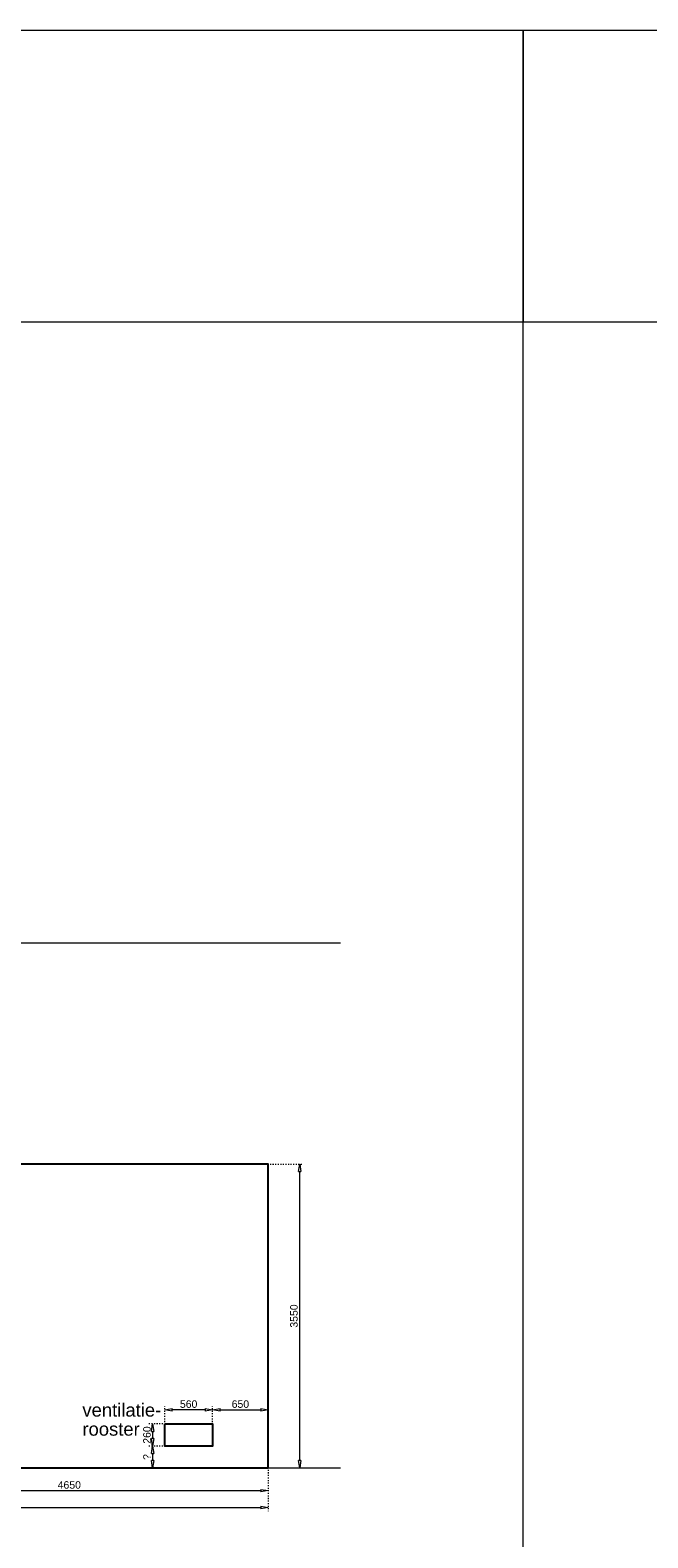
# Model space of a CAD drawing. Header units: millimetres. Extents: x 91086 to 300562, y -68316 to 28747.
# Tile 58 of 61: x 262144 to 269365, y 11124 to 28747. Entities that reach past the tile are written whole.
import ezdxf

# ---------------------------------------------------------------- set-up
doc = ezdxf.new("R2010")
doc.units = ezdxf.units.MM
doc.linetypes.add('ACAD_ISO03W100', pattern=[30, 12, -18])
doc.layers.get('Defpoints').update_dxf_attribs({"lineweight": 0})
for name, color, linetype, lineweight in [('25-Staal-B', 150, 'Continuous', 25), ('^ 0-Staal-txt', 7, 'Continuous', 0), ('Layer1', 252, 'Continuous', 0)]:
    doc.layers.add(name, color=color, linetype=linetype, lineweight=lineweight)
doc.styles.add('Arial', font='arial.ttf')
doc.dimstyles.new('dim-11', dxfattribs={"dimscale": 35, "dimtxt": 2.5, "dimasz": 2.5, "dimexe": 1.25, "dimexo": 0.625, "dimtad": 1, "dimdec": 0, "dimtxsty": 'Arial', "dimblk": 'CLOSEDBLANK', "dimcen": 3, "dimclrd": 252, "dimclre": 252, "dimclrt": 7, "dimadec": 0, "dimazin": 0, "dimtfac": 1, "dimtdec": 0, "dimtmove": 0, "dimatfit": 3, "dimldrblk": 'CLOSEDBLANK', "dimfxl": 1, "dimlwd": 0, "dimlwe": 0, "dimarcsym": 0})

# ---------------------------------------------------------------- blocks, each defined once
blk = doc.blocks.new('_ClosedBlank')
at = {"color": 0, "linetype": 'ByBlock', "lineweight": -2}
for p, q in [((-1, 0.17), (0, 0)), ((-1, 0.17), (-1, -0.17)), ((0, 0), (-1, -0.17))]:
    blk.add_line(p, q, dxfattribs=at)
blk = doc.blocks.new('*D193')
at = {"layer": '25-Staal-B', "color": 252, "linetype": 'ACAD_ISO03W100', "lineweight": 0, "transparency": 16777216}
for p, q in [((253787, 11920), (253787, 11435)), ((264927, 11920), (264927, 11435))]:
    blk.add_line(p, q, dxfattribs=at)
at = {"layer": '25-Staal-B', "color": 252, "lineweight": 0, "transparency": 16777216}
blk.add_line((253875, 11479), (264840, 11479), dxfattribs=at)
at = {"layer": 'Defpoints', "color": 0, "transparency": 16777216}
for p in [(253787, 11942), (264927, 11942), (264927, 11479)]:
    blk.add_point(p, dxfattribs=at)
at = {"layer": '25-Staal-B', "color": 252, "lineweight": 0, "transparency": 16777216, "xscale": 87.5, "yscale": 87.5, "zscale": 87.5, "rotation": 180}
blk.add_blockref('_ClosedBlank', (253787, 11479), dxfattribs=at)
at = {"layer": '25-Staal-B', "color": 252, "lineweight": 0, "transparency": 16777216, "xscale": 87.5, "yscale": 87.5, "zscale": 87.5}
blk.add_blockref('_ClosedBlank', (264927, 11479), dxfattribs=at)
at = {"layer": '25-Staal-B', "color": 7, "transparency": 16777216, "insert": (259357, 11545), "char_height": 87.5, "attachment_point": 5, "style": 'Arial'}
blk.add_mtext('11140', dxfattribs=at)
blk = doc.blocks.new('*D195')
at = {"layer": '25-Staal-B', "color": 252, "linetype": 'ACAD_ISO03W100', "lineweight": 0, "transparency": 16777216}
for p, q in [((260277, 11920), (260277, 11632)), ((264927, 11920), (264927, 11632))]:
    blk.add_line(p, q, dxfattribs=at)
at = {"layer": '25-Staal-B', "color": 252, "lineweight": 0, "transparency": 16777216}
blk.add_line((260365, 11676), (264840, 11676), dxfattribs=at)
at = {"layer": 'Defpoints', "color": 0, "transparency": 16777216}
for p in [(260277, 11942), (264927, 11942), (264927, 11676)]:
    blk.add_point(p, dxfattribs=at)
at = {"layer": '25-Staal-B', "color": 252, "lineweight": 0, "transparency": 16777216, "xscale": 87.5, "yscale": 87.5, "zscale": 87.5, "rotation": 180}
blk.add_blockref('_ClosedBlank', (260277, 11676), dxfattribs=at)
at = {"layer": '25-Staal-B', "color": 252, "lineweight": 0, "transparency": 16777216, "xscale": 87.5, "yscale": 87.5, "zscale": 87.5}
blk.add_blockref('_ClosedBlank', (264927, 11676), dxfattribs=at)
at = {"layer": '25-Staal-B', "color": 7, "transparency": 16777216, "insert": (262602, 11742), "char_height": 87.5, "attachment_point": 5, "style": 'Arial'}
blk.add_mtext('4650', dxfattribs=at)
blk = doc.blocks.new('*D196')
at = {"layer": '25-Staal-B', "color": 252, "linetype": 'ACAD_ISO03W100', "lineweight": 0, "transparency": 16777216}
for p, q in [((264949, 15492), (265338, 15492)), ((264949, 11942), (265338, 11942))]:
    blk.add_line(p, q, dxfattribs=at)
at = {"layer": '25-Staal-B', "color": 252, "lineweight": 0, "transparency": 16777216}
blk.add_line((265295, 12030), (265295, 15405), dxfattribs=at)
at = {"layer": 'Defpoints', "color": 0, "transparency": 16777216}
for p in [(264927, 15492), (265295, 15492), (264927, 11942)]:
    blk.add_point(p, dxfattribs=at)
at = {"layer": '25-Staal-B', "color": 252, "lineweight": 0, "transparency": 16777216, "xscale": 87.5, "yscale": 87.5, "zscale": 87.5}
for p, rotation in [((265295, 15492), 90), ((265295, 11942), 270)]:
    blk.add_blockref('_ClosedBlank', p, dxfattribs=dict(at, rotation=rotation))
at = {"layer": '25-Staal-B', "color": 7, "transparency": 16777216, "insert": (265228, 13717), "char_height": 87.5, "attachment_point": 5, "rotation": 90, "style": 'Arial'}
blk.add_mtext('3550', dxfattribs=at)
blk = doc.blocks.new('*D198')
at = {"layer": '25-Staal-B', "color": 252, "linetype": 'ACAD_ISO03W100', "lineweight": 0, "transparency": 16777216}
for p, q in [((263717, 12478), (263717, 12664)), ((264277, 12478), (264277, 12664))]:
    blk.add_line(p, q, dxfattribs=at)
at = {"layer": '25-Staal-B', "color": 252, "lineweight": 0, "transparency": 16777216}
blk.add_line((264190, 12620), (263805, 12620), dxfattribs=at)
at = {"layer": 'Defpoints', "color": 0, "transparency": 16777216}
for p in [(263717, 12620), (263717, 12456), (264277, 12456)]:
    blk.add_point(p, dxfattribs=at)
at = {"layer": '25-Staal-B', "color": 252, "lineweight": 0, "transparency": 16777216, "xscale": 87.5, "yscale": 87.5, "zscale": 87.5, "rotation": 180}
blk.add_blockref('_ClosedBlank', (263717, 12620), dxfattribs=at)
at = {"layer": '25-Staal-B', "color": 252, "lineweight": 0, "transparency": 16777216, "xscale": 87.5, "yscale": 87.5, "zscale": 87.5}
blk.add_blockref('_ClosedBlank', (264277, 12620), dxfattribs=at)
at = {"layer": '25-Staal-B', "color": 7, "transparency": 16777216, "insert": (263997, 12687), "char_height": 87.5, "attachment_point": 5, "style": 'Arial'}
blk.add_mtext('560', dxfattribs=at)
blk = doc.blocks.new('*D199')
at = {"layer": '25-Staal-B', "color": 252, "linetype": 'ACAD_ISO03W100', "lineweight": 0, "transparency": 16777216}
for p, q in [((264277, 12478), (264277, 12664)), ((264927, 12478), (264927, 12664))]:
    blk.add_line(p, q, dxfattribs=at)
at = {"layer": '25-Staal-B', "color": 252, "lineweight": 0, "transparency": 16777216}
blk.add_line((264365, 12620), (264840, 12620), dxfattribs=at)
at = {"layer": 'Defpoints', "color": 0, "transparency": 16777216}
for p in [(264927, 12620), (264277, 12456), (264927, 12456)]:
    blk.add_point(p, dxfattribs=at)
at = {"layer": '25-Staal-B', "color": 252, "lineweight": 0, "transparency": 16777216, "xscale": 87.5, "yscale": 87.5, "zscale": 87.5, "rotation": 180}
blk.add_blockref('_ClosedBlank', (264277, 12620), dxfattribs=at)
at = {"layer": '25-Staal-B', "color": 252, "lineweight": 0, "transparency": 16777216, "xscale": 87.5, "yscale": 87.5, "zscale": 87.5}
blk.add_blockref('_ClosedBlank', (264927, 12620), dxfattribs=at)
at = {"layer": '25-Staal-B', "color": 7, "transparency": 16777216, "insert": (264602, 12687), "char_height": 87.5, "attachment_point": 5, "style": 'Arial'}
blk.add_mtext('650', dxfattribs=at)
blk = doc.blocks.new('*D200')
at = {"layer": '25-Staal-B', "color": 252, "linetype": 'ACAD_ISO03W100', "lineweight": 0, "transparency": 16777216}
for p, q in [((263695, 12456), (263532, 12456)), ((263695, 12196), (263532, 12196))]:
    blk.add_line(p, q, dxfattribs=at)
at = {"layer": '25-Staal-B', "color": 252, "lineweight": 0, "transparency": 16777216}
blk.add_line((263576, 12368), (263576, 12283), dxfattribs=at)
at = {"layer": 'Defpoints', "color": 0, "transparency": 16777216}
for p in [(263717, 12456), (263576, 12196), (263717, 12196)]:
    blk.add_point(p, dxfattribs=at)
at = {"layer": '25-Staal-B', "color": 252, "lineweight": 0, "transparency": 16777216, "xscale": 87.5, "yscale": 87.5, "zscale": 87.5}
for p, rotation in [((263576, 12456), 90), ((263576, 12196), 270)]:
    blk.add_blockref('_ClosedBlank', p, dxfattribs=dict(at, rotation=rotation))
at = {"layer": '25-Staal-B', "color": 7, "transparency": 16777216, "insert": (263510, 12326), "char_height": 87.5, "attachment_point": 5, "rotation": 90, "style": 'Arial'}
blk.add_mtext('260', dxfattribs=at)
blk = doc.blocks.new('*D201')
at = {"layer": '25-Staal-B', "color": 252, "linetype": 'ACAD_ISO03W100', "lineweight": 0, "transparency": 16777216}
for p, q in [((263695, 12196), (263532, 12196)), ((263695, 11942), (263532, 11942))]:
    blk.add_line(p, q, dxfattribs=at)
at = {"layer": '25-Staal-B', "color": 252, "lineweight": 0, "transparency": 16777216}
blk.add_line((263576, 12108), (263576, 12030), dxfattribs=at)
at = {"layer": 'Defpoints', "color": 0, "transparency": 16777216}
for p in [(263717, 12196), (263576, 11942), (263717, 11942)]:
    blk.add_point(p, dxfattribs=at)
at = {"layer": '25-Staal-B', "color": 252, "lineweight": 0, "transparency": 16777216, "xscale": 87.5, "yscale": 87.5, "zscale": 87.5}
for p, rotation in [((263576, 12196), 90), ((263576, 11942), 270)]:
    blk.add_blockref('_ClosedBlank', p, dxfattribs=dict(at, rotation=rotation))
at = {"layer": '25-Staal-B', "color": 7, "transparency": 16777216, "insert": (263510, 12069), "char_height": 87.5, "attachment_point": 5, "rotation": 90, "style": 'Arial'}
blk.add_mtext('?', dxfattribs=at)

msp = doc.modelspace()

# ---------------------------------------------------------------- linework, layer by layer
at = {"layer": '25-Staal-B'}
for points in [[(253787.3, 11942.2), (258317.3, 11942.2), (258317.3, 14532.2), (260277.3, 14532.2), (260277.3, 11942.2), (264927.3, 11942.2), (264927.3, 15492.2), (253787.3, 15492.2)], [(263717.3, 12455.7), (264277.3, 12455.7), (264277.3, 12195.7), (263717.3, 12195.7)]]:
    msp.add_lwpolyline(points, close=True, dxfattribs=at)
at = {"layer": '^ 0-Staal-txt', "lineweight": 0}
for points in [[(252521.8, 18078.4), (265772.2, 18078.4)], [(252521.8, 11942.2), (265772.2, 11942.2)]]:
    msp.add_lwpolyline(points, dxfattribs=at)
at = {"layer": 'Layer1'}
for points in [[(267909.2, 25335.3), (250496.9, 25335.3), (250496.9, 28746.7), (267909.2, 28746.7)], [(284961.5, 25335.3), (267909.2, 25335.3), (267909.2, 28746.7), (284961.5, 28746.7)]]:
    msp.add_lwpolyline(points, close=True, dxfattribs=at)
msp.add_lwpolyline([(267909.2, -2338), (267909.2, 25335.3)], dxfattribs=at)

# ---------------------------------------------------------------- texts
at = {"layer": '^ 0-Staal-txt', "lineweight": 0, "style": 'Arial'}
for s, height, p in [('ventilatie-', 154.208, (262755, 12541.2)), ('rooster', 154.21, (262755, 12318.5))]:
    msp.add_text(s, height=height, dxfattribs=at).set_placement(p)

# ---------------------------------------------------------------- dimensions: what is measured, and where the dimension line sits
at = {"layer": '25-Staal-B'}
for base, p1, p2, picture, middle in [((265294.7, 15492.2), (264927.3, 11942.2), (264927.3, 15492.2), '*D196', (265228.1, 13717.2)), ((263576.2, 12195.7), (263717.3, 12455.7), (263717.3, 12195.7), '*D200', (263509.6, 12325.7))]:
    dim = msp.add_linear_dim(base=base, p1=p1, p2=p2, angle=90, dimstyle='dim-11', dxfattribs=at)
    dim.commit()
    dim.dimension.update_dxf_attribs({"geometry": picture, "text_midpoint": middle})
for base, p1, p2, picture, middle in [((263717.3, 12620.2), (264277.3, 12455.7), (263717.3, 12455.7), '*D198', (263997.3, 12686.8)), ((264927.3, 12620.2), (264277.3, 12455.7), (264927.3, 12455.7), '*D199', (264602.3, 12686.8)), ((264927.3, 11478.8), (253787.3, 11942.2), (264927.3, 11942.2), '*D193', (259357.3, 11545.4)), ((264927.3, 11675.7), (260277.3, 11942.2), (264927.3, 11942.2), '*D195', (262602.3, 11742.2))]:
    dim = msp.add_linear_dim(base=base, p1=p1, p2=p2, dimstyle='dim-11', dxfattribs=at)
    dim.commit()
    dim.dimension.update_dxf_attribs({"geometry": picture, "text_midpoint": middle})
dim = msp.add_linear_dim(base=(263576.2, 11942.2), p1=(263717.3, 12195.7), p2=(263717.3, 11942.2), angle=90, text='?', dimstyle='dim-11', dxfattribs=at)
dim.commit()
dim.dimension.update_dxf_attribs({"geometry": '*D201', "text_midpoint": (263509.8, 12068.9)})

doc.saveas('drawing.dxf')
